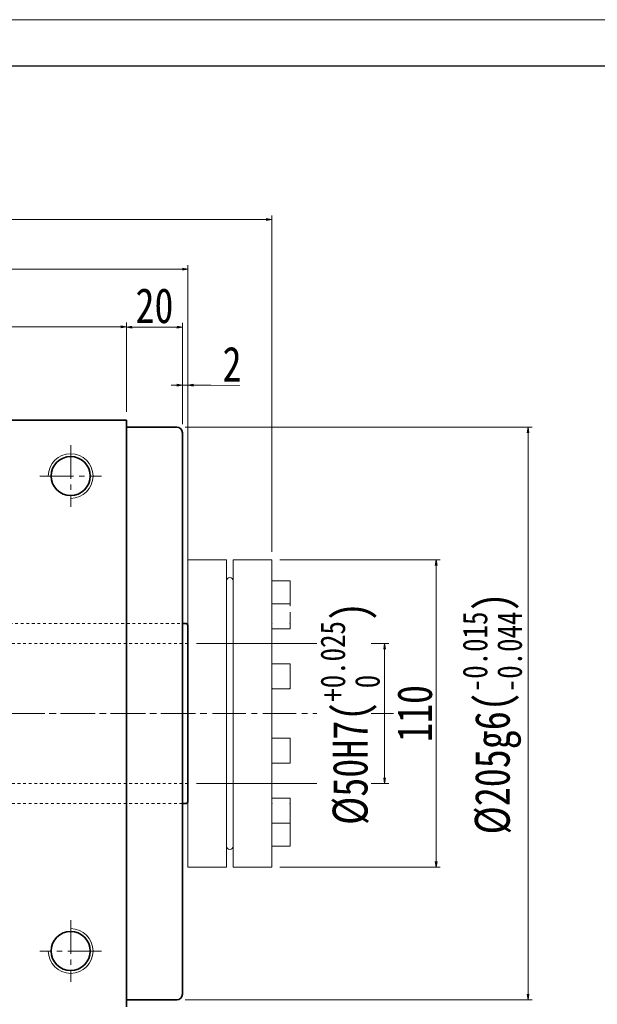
# Model space of a CAD drawing. Header units: millimetres. Extents: x 2025 to 3424, y 2031 to 3016.
# Tile 5 of 9: x 2517 to 2724, y 2663 to 3016. Entities that reach past the tile are written whole.
import ezdxf

# ---------------------------------------------------------------- set-up
doc = ezdxf.new("R2010")
doc.units = ezdxf.units.MM
doc.header["$PDSIZE"] = -5
doc.linetypes.add('点画线', pattern=[18, 12, -2, 2, -2])
doc.linetypes.add('虚线', pattern=[2, 1, -1])
doc.layers.get('0').update_dxf_attribs({"lineweight": 35})
for name, color, linetype, lineweight in [('中心线层', 1, '点画线', 18), ('图框_外框线', 7, 'Continuous', 18), ('尺寸线层', 3, 'Continuous', 18), ('粗实线层', 7, 'Continuous', 35), ('虚线层', 6, '虚线', 18)]:
    doc.layers.add(name, color=color, linetype=linetype, lineweight=lineweight)
doc.styles.add('宋体', font='SimSun.ttf', dxfattribs={"width": 0.8})
doc.dimstyles.new('A水平标注$0', dxfattribs={"dimtxt": 3.5, "dimasz": 2, "dimexe": 1.5, "dimexo": 3, "dimgap": 1.1, "dimtad": 1, "dimtoh": 1, "dimdec": 4, "dimdsep": 46, "dimtxsty": '宋体', "dimblk": 'OPEN', "dimcen": 3, "dimclrd": 3, "dimclre": 3, "dimclrt": 6, "dimadec": 0, "dimazin": 0, "dimtm": 1e-09, "dimtfac": 1, "dimtdec": 4, "dimtix": 1, "dimtmove": 0, "dimatfit": 3, "dimldrblk": 'OPEN', "dimfxl": 0, "dimlwd": 13, "dimlwe": 13, "dimarcsym": 0})

# ---------------------------------------------------------------- blocks, each defined once
blk = doc.blocks.new('_Open')
at = {"color": 0, "linetype": 'ByBlock', "lineweight": -2}
for p, q in [((-1, 0.17), (0, 0)), ((-1, -0.17), (0, 0)), ((0, 0), (-1, 0))]:
    blk.add_line(p, q, dxfattribs=at)
blk = doc.blocks.new('*X14')
at = {"layer": 'Defpoints', "color": 0, "transparency": 16777216}
for p in [(2555.59, 2905.96), (2345.59, 2872.56), (2555.59, 2872.56)]:
    blk.add_point(p, dxfattribs=at)
at = {"layer": '尺寸线层', "color": 3, "lineweight": 13, "transparency": 16777216}
for p, q in [((2345.59, 2875.56), (2345.59, 2907.46)), ((2555.59, 2875.56), (2555.59, 2907.46)), ((2347.59, 2905.96), (2553.59, 2905.96))]:
    blk.add_line(p, q, dxfattribs=at)
at = {"layer": '尺寸线层', "color": 3, "lineweight": 13, "transparency": 16777216, "xscale": 2, "yscale": 2, "zscale": 2}
for p, rotation in [((2345.59, 2905.96), 179.9999999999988), ((2555.59, 2905.96), 359.9999999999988)]:
    blk.add_blockref('_Open', p, dxfattribs=dict(at, rotation=rotation))
at = {"layer": '尺寸线层', "color": 6, "transparency": 16777216, "insert": (2450.36, 2913.78), "char_height": 12.5, "attachment_point": 5, "style": '宋体', "bg_fill": 3, "box_fill_scale": 1.1, "bg_fill_color": 257, "bg_fill_transparency": 0}
blk.add_mtext('{\\famgdt|b0|i0|c0|p0;o}{210}', dxfattribs=at)
blk = doc.blocks.new('*X17')
at = {"layer": 'Defpoints', "color": 0, "transparency": 16777216}
for p in [(2323.59, 2926.56), (2323.59, 2798.7), (2577.59, 2798.81)]:
    blk.add_point(p, dxfattribs=at)
at = {"layer": '尺寸线层', "color": 3, "lineweight": 13, "transparency": 16777216}
for p, q in [((2323.59, 2801.7), (2323.59, 2928.06)), ((2575.59, 2926.56), (2325.59, 2926.56)), ((2577.59, 2801.81), (2577.59, 2928.06))]:
    blk.add_line(p, q, dxfattribs=at)
at = {"layer": '尺寸线层', "color": 3, "lineweight": 13, "transparency": 16777216, "xscale": 2, "yscale": 2, "zscale": 2, "rotation": 180}
blk.add_blockref('_Open', (2323.59, 2926.56), dxfattribs=at)
at = {"layer": '尺寸线层', "color": 3, "lineweight": 13, "transparency": 16777216, "xscale": 2, "yscale": 2, "zscale": 2}
blk.add_blockref('_Open', (2577.59, 2926.56), dxfattribs=at)
at = {"layer": '尺寸线层', "color": 6, "transparency": 16777216, "insert": (2450.59, 2934.1), "char_height": 12.5, "attachment_point": 5, "style": '宋体', "bg_fill": 3, "box_fill_scale": 1.1, "bg_fill_color": 257, "bg_fill_transparency": 0}
blk.add_mtext('254', dxfattribs=at)
blk = doc.blocks.new('*X18')
at = {"layer": 'Defpoints', "color": 0, "transparency": 16777216}
for p in [(2575.59, 2905.85), (2555.59, 2872.56), (2575.59, 2868.06)]:
    blk.add_point(p, dxfattribs=at)
at = {"layer": '尺寸线层', "color": 3, "lineweight": 13, "transparency": 16777216}
for p, q in [((2555.59, 2875.56), (2555.59, 2907.35)), ((2575.59, 2871.06), (2575.59, 2907.35)), ((2557.59, 2905.85), (2573.59, 2905.85))]:
    blk.add_line(p, q, dxfattribs=at)
at = {"layer": '尺寸线层', "color": 3, "lineweight": 13, "transparency": 16777216, "xscale": 2, "yscale": 2, "zscale": 2}
for p, rotation in [((2555.59, 2905.85), 179.9999999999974), ((2575.59, 2905.85), 359.9999999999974)]:
    blk.add_blockref('_Open', p, dxfattribs=dict(at, rotation=rotation))
at = {"layer": '尺寸线层', "color": 6, "transparency": 16777216, "insert": (2565.59, 2913.46), "char_height": 12.5, "attachment_point": 5, "style": '宋体', "bg_fill": 3, "box_fill_scale": 1.1, "bg_fill_color": 257, "bg_fill_transparency": 0}
blk.add_mtext('20', dxfattribs=at)
blk = doc.blocks.new('*X19')
at = {"layer": 'Defpoints', "color": 0, "transparency": 16777216}
for p in [(2577.59, 2885.07), (2575.59, 2868.06), (2577.59, 2795.31)]:
    blk.add_point(p, dxfattribs=at)
at = {"layer": '尺寸线层', "color": 3, "lineweight": 13, "transparency": 16777216}
for p, q in [((2575.59, 2871.06), (2575.59, 2886.57)), ((2577.59, 2798.31), (2577.59, 2886.57)), ((2573.59, 2885.07), (2571.59, 2885.07)), ((2575.59, 2885.07), (2577.59, 2885.07)), ((2589.11, 2885.07), (2579.59, 2885.07)), ((2596.14, 2885.07), (2589.11, 2885.07))]:
    blk.add_line(p, q, dxfattribs=at)
at = {"layer": '尺寸线层', "color": 3, "lineweight": 13, "transparency": 16777216, "xscale": 2, "yscale": 2, "zscale": 2}
blk.add_blockref('_Open', (2575.59, 2885.07), dxfattribs=at)
at = {"layer": '尺寸线层', "color": 3, "lineweight": 13, "transparency": 16777216, "xscale": 2, "yscale": 2, "zscale": 2, "rotation": 180}
blk.add_blockref('_Open', (2577.59, 2885.07), dxfattribs=at)
at = {"layer": '尺寸线层', "color": 6, "transparency": 16777216, "insert": (2593.37, 2892.61), "char_height": 12.5, "attachment_point": 5, "style": '宋体', "bg_fill": 3, "box_fill_scale": 1.1, "bg_fill_color": 257, "bg_fill_transparency": 0}
blk.add_mtext('2', dxfattribs=at)
blk = doc.blocks.new('*X20')
at = {"layer": 'Defpoints', "color": 0, "transparency": 16777216}
for p in [(2573.59, 2870.06), (2573.59, 2665.06), (2699.35, 2665.06)]:
    blk.add_point(p, dxfattribs=at)
at = {"layer": '尺寸线层', "color": 3, "lineweight": 13, "transparency": 16777216}
for p, q in [((2576.59, 2870.06), (2700.85, 2870.06)), ((2699.35, 2868.06), (2699.35, 2667.06)), ((2576.59, 2665.06), (2700.85, 2665.06))]:
    blk.add_line(p, q, dxfattribs=at)
at = {"layer": '尺寸线层', "color": 3, "lineweight": 13, "transparency": 16777216, "xscale": 2, "yscale": 2, "zscale": 2}
for p, rotation in [((2699.35, 2870.06), 90), ((2699.35, 2665.06), 270)]:
    blk.add_blockref('_Open', p, dxfattribs=dict(at, rotation=rotation))
at = {"layer": '尺寸线层', "color": 6, "transparency": 16777216, "insert": (2686.55, 2767.56), "char_height": 12.5, "attachment_point": 5, "rotation": 90, "style": '宋体', "bg_fill": 3, "box_fill_scale": 1.1, "bg_fill_color": 257, "bg_fill_transparency": 0}
blk.add_mtext('{\\A1;\\A1;%%C205g6({\\H0.707107x;\\S-0.015^ -0.044;})}', dxfattribs=at)
blk = doc.blocks.new('*X22')
at = {"layer": 'Defpoints', "color": 0, "transparency": 16777216}
for p in [(2577.59, 2792.56), (2577.59, 2742.56)]:
    blk.add_point(p, dxfattribs=at)
at = {"layer": '尺寸线层', "color": 3, "lineweight": 13, "transparency": 16777216}
for p, q in [((2580.59, 2792.56), (2649.51, 2792.56)), ((2648.01, 2790.56), (2648.01, 2744.56)), ((2580.59, 2742.56), (2649.51, 2742.56))]:
    blk.add_line(p, q, dxfattribs=at)
at = {"layer": '尺寸线层', "color": 3, "lineweight": 13, "transparency": 16777216, "xscale": 2, "yscale": 2, "zscale": 2}
for p, rotation in [((2648.01, 2792.56), 90), ((2648.01, 2742.56), 270)]:
    blk.add_blockref('_Open', p, dxfattribs=dict(at, rotation=rotation))
at = {"layer": '尺寸线层', "color": 6, "transparency": 16777216, "insert": (2635.63, 2767.56), "char_height": 12.5, "attachment_point": 5, "rotation": 90, "style": '宋体', "bg_fill": 3, "box_fill_scale": 1.1, "bg_fill_color": 257, "bg_fill_transparency": 0}
blk.add_mtext('{\\A1;\\A1;%%C50H7({\\H0.707107x;\\S+0.025^  0;})}', dxfattribs=at)
at = {"layer": 'Defpoints', "color": 0, "transparency": 16777216}
blk.add_point((2648.01, 2742.56), dxfattribs=at)
blk = doc.blocks.new('*X23')
at = {"layer": 'Defpoints', "color": 0, "transparency": 16777216}
for p in [(2607.59, 2944.35), (2293.59, 2822.41), (2607.59, 2822.41)]:
    blk.add_point(p, dxfattribs=at)
at = {"layer": '尺寸线层', "color": 3, "lineweight": 13, "transparency": 16777216}
for p, q in [((2293.59, 2825.41), (2293.59, 2945.85)), ((2295.59, 2944.35), (2605.59, 2944.35)), ((2607.59, 2825.41), (2607.59, 2945.85))]:
    blk.add_line(p, q, dxfattribs=at)
at = {"layer": '尺寸线层', "color": 3, "lineweight": 13, "transparency": 16777216, "xscale": 2, "yscale": 2, "zscale": 2, "rotation": 180}
blk.add_blockref('_Open', (2293.59, 2944.35), dxfattribs=at)
at = {"layer": '尺寸线层', "color": 3, "lineweight": 13, "transparency": 16777216, "xscale": 2, "yscale": 2, "zscale": 2}
blk.add_blockref('_Open', (2607.59, 2944.35), dxfattribs=at)
at = {"layer": '尺寸线层', "color": 6, "transparency": 16777216, "insert": (2450.59, 2951.96), "char_height": 12.5, "attachment_point": 5, "style": '宋体', "bg_fill": 3, "box_fill_scale": 1.1, "bg_fill_color": 257, "bg_fill_transparency": 0}
blk.add_mtext('314', dxfattribs=at)
blk = doc.blocks.new('*X25')
at = {"layer": 'Defpoints', "color": 0, "transparency": 16777216}
for p in [(2607.44, 2822.56), (2607.44, 2712.56), (2666.45, 2712.56)]:
    blk.add_point(p, dxfattribs=at)
at = {"layer": '尺寸线层', "color": 3, "lineweight": 13, "transparency": 16777216}
for p, q in [((2610.44, 2822.56), (2667.95, 2822.56)), ((2666.45, 2820.56), (2666.45, 2714.56)), ((2610.44, 2712.56), (2667.95, 2712.56))]:
    blk.add_line(p, q, dxfattribs=at)
at = {"layer": '尺寸线层', "color": 3, "lineweight": 13, "transparency": 16777216, "xscale": 2, "yscale": 2, "zscale": 2}
for p, rotation in [((2666.45, 2822.56), 90), ((2666.45, 2712.56), 270)]:
    blk.add_blockref('_Open', p, dxfattribs=dict(at, rotation=rotation))
at = {"layer": '尺寸线层', "color": 6, "transparency": 16777216, "insert": (2658.84, 2767.56), "char_height": 12.5, "attachment_point": 5, "rotation": 90, "style": '宋体', "bg_fill": 3, "box_fill_scale": 1.1, "bg_fill_color": 257, "bg_fill_transparency": 0}
blk.add_mtext('110', dxfattribs=at)

msp = doc.modelspace()

# ---------------------------------------------------------------- linework, layer by layer
at = {"layer": '中心线层'}
for p, q in [((2244.338, 2767.556), (2656.838, 2767.556)), ((2244.338, 2767.556), (2656.838, 2767.556)), ((2315.905, 2767.556), (2585.27, 2767.556)), ((2315.905, 2767.556), (2585.27, 2767.556)), ((2535.588, 2693.556), (2535.588, 2671.556)), ((2546.588, 2682.556), (2524.588, 2682.556))]:
    msp.add_line(p, q, dxfattribs=at)
at = {"layer": '图框_外框线', "color": 3}
msp.add_lwpolyline([(2030.981, 2030.959), (3423.803, 2030.959), (3423.803, 3015.883), (2030.981, 3015.883)], close=True, dxfattribs=at)
at = {"layer": '图框_外框线', "color": 3, "lineweight": 25}
msp.add_lwpolyline([(2113.887, 2047.541), (3407.221, 2047.541), (3407.221, 2999.302), (2113.887, 2999.302)], close=True, dxfattribs=at)
at = {"layer": '粗实线层'}
for p, q in [((2345.588, 2872.556), (2555.588, 2872.556)), ((2555.588, 2662.556), (2555.588, 2872.556)), ((2555.588, 2870.056), (2573.588, 2870.056)), ((2575.588, 2868.056), (2575.588, 2667.056)), ((2555.588, 2665.056), (2573.588, 2665.056))]:
    msp.add_line(p, q, dxfattribs=at)
msp.add_circle((2535.588, 2682.556), 7, dxfattribs=at)
for centre, start, end in [((2573.588, 2868.056), 0, 90), ((2573.588, 2667.056), 270, 0)]:
    msp.add_arc(centre, 2, start, end, dxfattribs=at)
at = {"layer": '粗实线层', "lineweight": 18}
msp.add_arc((2535.588, 2682.556), 8, 180, 90, dxfattribs=at)

# ---------------------------------------------------------------- next in the draw order: dimensions: what is measured, and where the dimension line sits
at = {"layer": '尺寸线层'}
dim = msp.add_linear_dim(base=(2555.588, 2905.962), p1=(2345.588, 2872.556), p2=(2555.588, 2872.556), text='{\\famgdt|b0|i0|c0|p0;o}{<>}', dimstyle='A水平标注$0', override={"dimtxt": 12.5, "dimgap": 1.5, "dimtad": 1, "dimdec": 1, "dimlfac": 1, "dimpost": '<>', "dimblk": 'Open', "dimse1": 0, "dimse2": 0, "dimsd1": 0, "dimsd2": 0, "dimtofl": 1, "dimtvp": 0.1, "dimtfill": 1, "dimtfillclr": 256}, dxfattribs=at)
dim.commit()
dim.dimension.update_dxf_attribs({"geometry": '*X14', "text_midpoint": (2450.365, 2905.962), "dimtype": 160})

# ---------------------------------------------------------------- next in the draw order: dimensions: what is measured, and where the dimension line sits
dim = msp.add_linear_dim(base=(2323.588, 2926.557), p1=(2577.588, 2798.806), p2=(2323.588, 2798.698), dimstyle='A水平标注$0', override={"dimtxt": 12.5, "dimgap": 1.5, "dimdec": 1, "dimpost": '<>', "dimblk": 'Open', "dimtvp": 0.1, "dimtfill": 1, "dimtfillclr": 256}, dxfattribs=at)
dim.commit()
dim.dimension.update_dxf_attribs({"geometry": '*X17', "text_midpoint": (2450.588, 2926.557), "dimtype": 160})

# ---------------------------------------------------------------- next in the draw order: linework, layer by layer
at = {"layer": '中心线层'}
for p, q in [((2535.588, 2863.556), (2535.588, 2841.556)), ((2524.588, 2852.556), (2546.588, 2852.556))]:
    msp.add_line(p, q, dxfattribs=at)
at = {"layer": '粗实线层'}
msp.add_circle((2535.588, 2852.556), 7, dxfattribs=at)
at = {"layer": '粗实线层', "lineweight": 18}
msp.add_arc((2535.588, 2852.556), 8, 270, 180, dxfattribs=at)

# ---------------------------------------------------------------- next in the draw order: dimensions: what is measured, and where the dimension line sits
at = {"layer": '尺寸线层'}
dim = msp.add_linear_dim(base=(2575.588, 2905.854), p1=(2555.588, 2872.556), p2=(2575.588, 2868.056), dimstyle='A水平标注$0', override={"dimtxt": 12.5, "dimgap": 1.5, "dimdec": 1, "dimpost": '<>', "dimblk": 'Open', "dimtvp": 0.1, "dimtfill": 1, "dimtfillclr": 256}, dxfattribs=at)
dim.commit()
dim.dimension.update_dxf_attribs({"geometry": '*X18', "text_midpoint": (2565.588, 2905.854), "dimtype": 160})

# ---------------------------------------------------------------- next in the draw order: dimensions: what is measured, and where the dimension line sits
dim = msp.add_linear_dim(base=(2577.588, 2885.069), p1=(2575.588, 2868.056), p2=(2577.588, 2795.306), dimstyle='A水平标注$0', override={"dimtxt": 12.5, "dimgap": 1.5, "dimdec": 1, "dimpost": '<>', "dimblk": 'Open', "dimtvp": 0.1, "dimtfill": 1, "dimtfillclr": 256}, dxfattribs=at)
dim.commit()
dim.dimension.update_dxf_attribs({"geometry": '*X19', "text_midpoint": (2593.374, 2885.069), "dimtype": 160})

# ---------------------------------------------------------------- next in the draw order: dimensions: what is measured, and where the dimension line sits
dim = msp.add_linear_dim(base=(2699.352, 2665.056), p1=(2573.588, 2870.056), p2=(2573.588, 2665.056), angle=270, text='{\\A1;\\A1;%%C205g6({\\H0.707107x;\\S-0.015^ -0.044;})}', dimstyle='A水平标注$0', override={"dimtxt": 12.5, "dimgap": 1.5, "dimdec": 1, "dimpost": '<>', "dimblk": 'Open', "dimtp": -0.015, "dimtm": 0.044, "dimtdec": 3, "dimtvp": 0.1, "dimtfill": 1, "dimtfillclr": 256, "dimtzin": 8}, dxfattribs=at)
dim.commit()
dim.dimension.update_dxf_attribs({"geometry": '*X20', "text_midpoint": (2699.352, 2767.556), "dimtype": 160})

# ---------------------------------------------------------------- next in the draw order: linework, layer by layer
at = {"layer": '粗实线层'}
for p, q in [((2575.588, 2799.806), (2576.588, 2799.806)), ((2577.588, 2736.306), (2577.588, 2798.806)), ((2575.588, 2735.306), (2576.588, 2735.306))]:
    msp.add_line(p, q, dxfattribs=at)
for centre, start, end in [((2576.588, 2798.806), 0, 90), ((2576.588, 2736.306), 270, 0)]:
    msp.add_arc(centre, 1, start, end, dxfattribs=at)
at = {"layer": '虚线层'}
for p, q in [((2411.718, 2799.806), (2575.588, 2799.806)), ((2512.588, 2792.556), (2577.588, 2792.556)), ((2512.588, 2742.556), (2577.588, 2742.556)), ((2575.588, 2735.306), (2411.718, 2735.306))]:
    msp.add_line(p, q, dxfattribs=at)

# ---------------------------------------------------------------- next in the draw order: dimensions: what is measured, and where the dimension line sits
at = {"layer": '尺寸线层'}
dim = msp.add_linear_dim(base=(2648.01, 2742.556), p1=(2577.588, 2792.556), p2=(2577.588, 2742.556), angle=270, text='{\\A1;\\A1;%%C50H7({\\H0.707107x;\\S+0.025^  0;})}', dimstyle='A水平标注$0', override={"dimtxt": 12.5, "dimgap": 1.5, "dimdec": 1, "dimpost": '<>', "dimblk": 'Open', "dimtp": 0.025, "dimtm": 0, "dimtdec": 3, "dimtvp": 0.1, "dimtfill": 1, "dimtfillclr": 256, "dimtzin": 8}, dxfattribs=at)
dim.commit()
dim.dimension.update_dxf_attribs({"geometry": '*X22', "text_midpoint": (2648.01, 2767.556), "dimtype": 160})

# ---------------------------------------------------------------- next in the draw order: linework, layer by layer
at = {"color": 7, "linetype": 'Continuous', "lineweight": 15}
for p, q in [((2577.588, 2822.406), (2577.588, 2712.706)), ((2577.738, 2822.556), (2591.238, 2822.556)), ((2591.388, 2767.556), (2591.388, 2822.406)), ((2593.788, 2822.406), (2593.788, 2712.706)), ((2593.938, 2822.556), (2607.438, 2822.556)), ((2607.588, 2767.556), (2607.588, 2822.406)), ((2607.588, 2814.905), (2607.588, 2814.906)), ((2607.738, 2815.056), (2614.038, 2815.056)), ((2614.188, 2814.906), (2614.188, 2806.206)), ((2607.738, 2806.844), (2614.038, 2806.844)), ((2614.188, 2803.781), (2614.188, 2799.787)), ((2614.188, 2800.907), (2614.188, 2797.982)), ((2614.038, 2797.844), (2607.738, 2797.844)), ((2607.738, 2785.344), (2614.038, 2785.344)), ((2614.188, 2785.204), (2614.188, 2776.707)), ((2614.188, 2785.192), (2614.188, 2784.981)), ((2607.588, 2776.707), (2607.588, 2776.496)), ((2614.038, 2776.344), (2607.738, 2776.344)), ((2614.188, 2776.707), (2614.188, 2776.496)), ((2591.388, 2712.706), (2591.388, 2767.556)), ((2607.588, 2712.706), (2607.588, 2767.556)), ((2607.738, 2758.769), (2614.038, 2758.769)), ((2614.188, 2758.626), (2614.188, 2758.535)), ((2614.188, 2758.617), (2614.188, 2758.406)), ((2614.188, 2758.406), (2614.188, 2749.908)), ((2614.038, 2749.769), (2607.738, 2749.769)), ((2607.738, 2737.269), (2614.038, 2737.269)), ((2614.188, 2737.12), (2614.188, 2735.326)), ((2614.188, 2735.326), (2614.188, 2728.442)), ((2614.038, 2728.269), (2607.738, 2728.269)), ((2614.188, 2728.906), (2614.188, 2720.206)), ((2614.038, 2720.056), (2607.738, 2720.056)), ((2591.238, 2712.556), (2577.738, 2712.556)), ((2607.438, 2712.556), (2593.938, 2712.556))]:
    msp.add_line(p, q, dxfattribs=at)
for points in [[(2607.738, 2804.989), (2607.709, 2804.987), (2607.68, 2804.982), (2607.654, 2804.974), (2607.632, 2804.963), (2607.613, 2804.95), (2607.599, 2804.935), (2607.591, 2804.918), (2607.588, 2804.901)], [(2607.738, 2799.699), (2607.709, 2799.701), (2607.68, 2799.706), (2607.654, 2799.714), (2607.632, 2799.725), (2607.613, 2799.738), (2607.599, 2799.754), (2607.591, 2799.77), (2607.588, 2799.787)], [(2614.188, 2799.787), (2614.185, 2799.77), (2614.176, 2799.754), (2614.163, 2799.738), (2614.144, 2799.725), (2614.121, 2799.714), (2614.095, 2799.706), (2614.067, 2799.701), (2614.038, 2799.699)], [(2607.588, 2735.326), (2607.591, 2735.343), (2607.599, 2735.359), (2607.613, 2735.375), (2607.632, 2735.388), (2607.654, 2735.399), (2607.68, 2735.407), (2607.709, 2735.412), (2607.738, 2735.414)], [(2614.038, 2735.414), (2614.067, 2735.412), (2614.095, 2735.407), (2614.121, 2735.399), (2614.144, 2735.388), (2614.163, 2735.375), (2614.176, 2735.359), (2614.185, 2735.343), (2614.188, 2735.326)]]:
    msp.add_lwpolyline(points, dxfattribs=at)
for centre, radius, start, end in [((2577.738, 2822.406), 0.15, 89.99999, 179.99997), ((2591.238, 2822.406), 0.15, 359.99999, 90), ((2593.938, 2822.406), 0.15, 89.99999, 179.99997), ((2607.438, 2822.406), 0.15, 359.99999, 90), ((2592.588, 2815.056), 1.2, 0, 180), ((2607.738, 2814.906), 0.15, 90, 180), ((2614.038, 2814.906), 0.15, 0, 90), ((2607.738, 2806.206), 0.15, 180, 270), ((2614.038, 2806.206), 0.15, 270, 360), ((2607.734, 2784.977), 0.146, 88.59916, 178.52644), ((2607.734, 2776.711), 0.146, 181.47335, 271.40105), ((2614.041, 2776.711), 0.146, 268.59896, 358.52593), ((2607.734, 2758.402), 0.146, 88.59895, 178.52665), ((2614.041, 2758.402), 0.146, 1.47407, 91.40104), ((2614.041, 2750.135), 0.146, 268.59917, 358.52572), ((2607.738, 2728.906), 0.15, 90, 180), ((2614.038, 2728.906), 0.15, 0, 90), ((2592.588, 2720.056), 1.2, 180, 0), ((2607.738, 2720.206), 0.15, 180, 270), ((2614.038, 2720.206), 0.15, 270, 360), ((2577.738, 2712.706), 0.15, 180.00001, 270), ((2591.238, 2712.706), 0.15, 270, 0.00001), ((2593.938, 2712.706), 0.15, 180.00001, 270), ((2607.438, 2712.706), 0.15, 270, 0.00001)]:
    msp.add_arc(centre, radius, start, end, dxfattribs=at)
for points, knots in [([(2607.588, 2806.693), (2607.59, 2806.712), (2607.594, 2806.751), (2607.629, 2806.803), (2607.68, 2806.838), (2607.719, 2806.842), (2607.738, 2806.844)], [0, 0, 0, 0, 0.05689316, 0.1178187, 0.17881648, 0.23590895, 0.23590895, 0.23590895, 0.23590895]), ([(2614.038, 2806.844), (2614.057, 2806.842), (2614.096, 2806.838), (2614.147, 2806.803), (2614.181, 2806.751), (2614.186, 2806.712), (2614.188, 2806.693)], [0, 0, 0, 0, 0.0570941, 0.11809063, 0.17901801, 0.23591095, 0.23591095, 0.23591095, 0.23591095]), ([(2607.738, 2797.844), (2607.719, 2797.846), (2607.68, 2797.85), (2607.629, 2797.886), (2607.594, 2797.937), (2607.59, 2797.976), (2607.588, 2797.995)], [0, 0, 0, 0, 0.05709224, 0.11808942, 0.179017, 0.23591022, 0.23591022, 0.23591022, 0.23591022]), ([(2614.188, 2797.995), (2614.186, 2797.976), (2614.181, 2797.937), (2614.147, 2797.886), (2614.096, 2797.85), (2614.057, 2797.846), (2614.038, 2797.844)], [0, 0, 0, 0, 0.056893, 0.11782242, 0.17881836, 0.23591222, 0.23591222, 0.23591222, 0.23591222]), ([(2607.588, 2785.192), (2607.59, 2785.211), (2607.594, 2785.251), (2607.629, 2785.303), (2607.68, 2785.338), (2607.719, 2785.342), (2607.738, 2785.344)], [0, 0, 0, 0, 0.05704455, 0.11788387, 0.17893557, 0.23662209, 0.23662209, 0.23662209, 0.23662209]), ([(2614.038, 2785.344), (2614.057, 2785.342), (2614.095, 2785.338), (2614.147, 2785.303), (2614.182, 2785.251), (2614.186, 2785.211), (2614.188, 2785.192)], [0, 0, 0, 0, 0.05768803, 0.11873865, 0.17957968, 0.23662409, 0.23662409, 0.23662409, 0.23662409]), ([(2607.738, 2776.344), (2607.719, 2776.346), (2607.68, 2776.35), (2607.629, 2776.386), (2607.594, 2776.438), (2607.59, 2776.477), (2607.588, 2776.496)], [0, 0, 0, 0, 0.05768664, 0.11873791, 0.17957721, 0.23662173, 0.23662173, 0.23662173, 0.23662173]), ([(2614.188, 2776.496), (2614.186, 2776.477), (2614.182, 2776.438), (2614.147, 2776.386), (2614.095, 2776.35), (2614.057, 2776.346), (2614.038, 2776.344)], [0, 0, 0, 0, 0.05704439, 0.11788539, 0.17893559, 0.23662373, 0.23662373, 0.23662373, 0.23662373]), ([(2607.588, 2758.617), (2607.59, 2758.636), (2607.594, 2758.675), (2607.629, 2758.727), (2607.68, 2758.762), (2607.719, 2758.767), (2607.738, 2758.769)], [0, 0, 0, 0, 0.05704453, 0.11788383, 0.1789351, 0.23662173, 0.23662173, 0.23662173, 0.23662173]), ([(2614.038, 2758.769), (2614.057, 2758.767), (2614.095, 2758.762), (2614.147, 2758.727), (2614.182, 2758.675), (2614.186, 2758.636), (2614.188, 2758.617)], [0, 0, 0, 0, 0.05768814, 0.11873834, 0.17957934, 0.23662373, 0.23662373, 0.23662373, 0.23662373]), ([(2607.738, 2749.769), (2607.719, 2749.771), (2607.68, 2749.775), (2607.629, 2749.81), (2607.594, 2749.862), (2607.59, 2749.902), (2607.588, 2749.921)], [0, 0, 0, 0, 0.05768653, 0.11873822, 0.17957754, 0.23662209, 0.23662209, 0.23662209, 0.23662209]), ([(2614.188, 2749.921), (2614.186, 2749.902), (2614.182, 2749.862), (2614.147, 2749.81), (2614.095, 2749.775), (2614.057, 2749.771), (2614.038, 2749.769)], [0, 0, 0, 0, 0.05704441, 0.11788544, 0.17893606, 0.23662409, 0.23662409, 0.23662409, 0.23662409]), ([(2607.588, 2737.118), (2607.59, 2737.137), (2607.594, 2737.176), (2607.629, 2737.227), (2607.68, 2737.262), (2607.719, 2737.267), (2607.738, 2737.269)], [0, 0, 0, 0, 0.05689322, 0.1178208, 0.17881799, 0.23591022, 0.23591022, 0.23591022, 0.23591022]), ([(2614.038, 2737.269), (2614.057, 2737.267), (2614.096, 2737.262), (2614.147, 2737.227), (2614.181, 2737.176), (2614.186, 2737.137), (2614.188, 2737.118)], [0, 0, 0, 0, 0.05709386, 0.1180898, 0.17901922, 0.23591222, 0.23591222, 0.23591222, 0.23591222]), ([(2607.738, 2728.269), (2607.719, 2728.271), (2607.68, 2728.275), (2607.629, 2728.31), (2607.594, 2728.361), (2607.59, 2728.401), (2607.588, 2728.42)], [0, 0, 0, 0, 0.05709247, 0.11809025, 0.17901579, 0.23590895, 0.23590895, 0.23590895, 0.23590895]), ([(2614.188, 2728.42), (2614.186, 2728.401), (2614.181, 2728.361), (2614.147, 2728.31), (2614.096, 2728.275), (2614.057, 2728.271), (2614.038, 2728.269)], [0, 0, 0, 0, 0.05689294, 0.11782032, 0.17881685, 0.23591095, 0.23591095, 0.23591095, 0.23591095])]:
    msp.add_open_spline(points, degree=3, knots=knots, dxfattribs=at)

# ---------------------------------------------------------------- next in the draw order: dimensions: what is measured, and where the dimension line sits
at = {"layer": '尺寸线层'}
dim = msp.add_linear_dim(base=(2607.588, 2944.348), p1=(2293.588, 2822.406), p2=(2607.588, 2822.406), dimstyle='A水平标注$0', override={"dimtxt": 12.5, "dimgap": 1.5, "dimdec": 1, "dimpost": '<>', "dimblk": 'Open', "dimtvp": 0.1, "dimtfill": 1, "dimtfillclr": 256}, dxfattribs=at)
dim.commit()
dim.dimension.update_dxf_attribs({"geometry": '*X23', "text_midpoint": (2450.588, 2944.348), "dimtype": 160})

# ---------------------------------------------------------------- next in the draw order: dimensions: what is measured, and where the dimension line sits
dim = msp.add_linear_dim(base=(2666.449, 2712.556), p1=(2607.438, 2822.556), p2=(2607.438, 2712.556), angle=270, dimstyle='A水平标注$0', override={"dimtxt": 12.5, "dimgap": 1.5, "dimdec": 1, "dimpost": '<>', "dimblk": 'Open', "dimtvp": 0.1, "dimtfill": 1, "dimtfillclr": 256}, dxfattribs=at)
dim.commit()
dim.dimension.update_dxf_attribs({"geometry": '*X25', "text_midpoint": (2666.449, 2767.556), "dimtype": 160})

doc.saveas('drawing.dxf')
